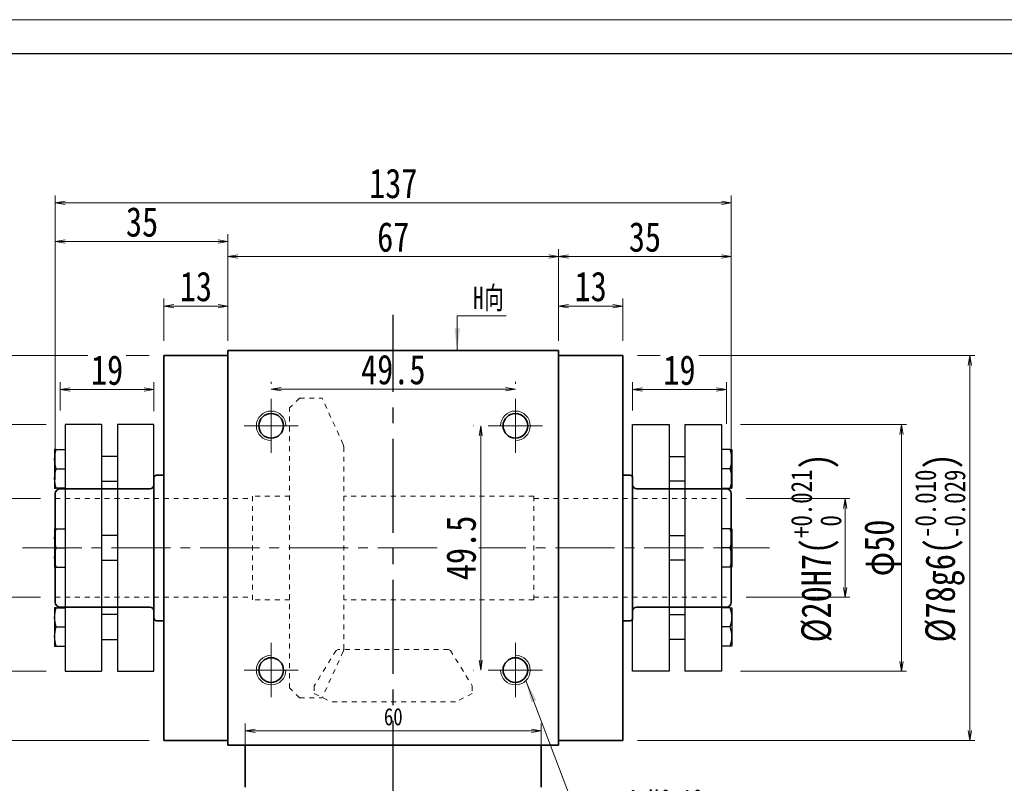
# Model space of a CAD drawing. Header units: millimetres. Extents: x -18 to 578, y -13 to 398.
# Tile 4 of 8: x 83 to 282, y 244 to 398. Entities that reach past the tile are written whole.
import ezdxf

# ---------------------------------------------------------------- set-up
doc = ezdxf.new("R2010")
doc.units = ezdxf.units.MM
for name, pattern in [('CENTER2', [28.575, 19.05, -3.175, 3.175, -3.175]), ('点画线', [18, 12, -2, 2, -2]), ('虚线', [2, 1, -1])]:
    doc.linetypes.add(name, pattern=pattern)
doc.layers.add('3中心线层', color=1, linetype='CENTER2')
for name, color, linetype, lineweight in [('中心线层', 1, '点画线', 18), ('图框_外框线', 7, 'Continuous', 18), ('尺寸线层', 3, 'Continuous', 18), ('粗实线层', 7, 'Continuous', 35), ('虚线层_1', 6, '虚线', 18)]:
    doc.layers.add(name, color=color, linetype=linetype, lineweight=lineweight)
doc.styles.add('宋体', font='SimSun.ttf', dxfattribs={"width": 0.8})
doc.styles.add('标准', font='txt', dxfattribs={"width": 0.667})
doc.dimstyles.new('A水平标注$0', dxfattribs={"dimtxt": 3.5, "dimasz": 2, "dimexe": 1.5, "dimexo": 3, "dimgap": 1.1, "dimtad": 1, "dimtoh": 1, "dimdec": 4, "dimdsep": 46, "dimtxsty": '宋体', "dimblk": 'OPEN', "dimcen": 3, "dimclrd": 3, "dimclre": 3, "dimclrt": 6, "dimadec": 0, "dimazin": 0, "dimtm": 1e-09, "dimtfac": 1, "dimtdec": 4, "dimtix": 1, "dimtmove": 0, "dimatfit": 3, "dimldrblk": 'OPEN', "dimfxl": 0, "dimlwd": 13, "dimlwe": 13, "dimarcsym": 0})
doc.dimstyles.new('D直径标注φ25', dxfattribs={"dimtxt": 3.5, "dimasz": 2, "dimexe": 1, "dimexo": 3, "dimtad": 1, "dimtoh": 1, "dimdec": 1, "dimdsep": 46, "dimtxsty": '宋体', "dimblk": 'OPEN', "dimcen": 3, "dimclrd": 3, "dimclre": 3, "dimclrt": 130, "dimadec": 0, "dimazin": 0, "dimtm": 1e-09, "dimtfac": 1, "dimtdec": 1, "dimtmove": 0, "dimatfit": 0, "dimldrblk": 'OPEN', "dimfxl": 0, "dimlwd": 13, "dimlwe": 13, "dimarcsym": 0})

# ---------------------------------------------------------------- blocks, each defined once
blk = doc.blocks.new('_Open')
at = {"color": 0, "linetype": 'ByBlock', "lineweight": -2}
for p, q in [((-1, 0.167), (0, 0)), ((-1, -0.167), (0, 0)), ((0, 0), (-1, 0))]:
    blk.add_line(p, q, dxfattribs=at)
blk = doc.blocks.new('*D19')
at = {"layer": 'Defpoints', "color": 0, "transparency": 16777216}
for p in [(112, 330.32), (47.68, 252.32), (112, 252.32)]:
    blk.add_point(p, dxfattribs=at)
at = {"layer": '尺寸线层', "color": 3, "lineweight": 13, "transparency": 16777216}
for p, q in [((109, 330.32), (46.68, 330.32)), ((47.68, 328.32), (47.68, 254.32)), ((109, 252.32), (46.68, 252.32))]:
    blk.add_line(p, q, dxfattribs=at)
at = {"layer": '尺寸线层', "color": 3, "lineweight": 13, "transparency": 16777216, "xscale": 2, "yscale": 2, "zscale": 2}
for p, rotation in [((47.68, 330.32), 90), ((47.68, 252.32), 270)]:
    blk.add_blockref('_Open', p, dxfattribs=dict(at, rotation=rotation))
at = {"layer": '尺寸线层', "color": 130, "transparency": 16777216, "insert": (41.63, 291.41), "char_height": 6, "attachment_point": 5, "rotation": 90, "style": '宋体'}
blk.add_mtext('{\\A1;\\A1;%%C78g6({\\H0.707107x;\\S-0.010^ -0.029;})}', dxfattribs=at)
blk = doc.blocks.new('*D20')
at = {"layer": 'Defpoints', "color": 0, "transparency": 16777216}
for p in [(205, 330.32), (205, 252.32), (275.37, 252.32)]:
    blk.add_point(p, dxfattribs=at)
at = {"layer": '尺寸线层', "color": 3, "lineweight": 13, "transparency": 16777216}
for p, q in [((208, 330.32), (276.37, 330.32)), ((275.37, 328.32), (275.37, 254.32)), ((208, 252.32), (276.37, 252.32))]:
    blk.add_line(p, q, dxfattribs=at)
at = {"layer": '尺寸线层', "color": 3, "lineweight": 13, "transparency": 16777216, "xscale": 2, "yscale": 2, "zscale": 2}
for p, rotation in [((275.37, 330.32), 90), ((275.37, 252.32), 270)]:
    blk.add_blockref('_Open', p, dxfattribs=dict(at, rotation=rotation))
at = {"layer": '尺寸线层', "color": 130, "transparency": 16777216, "insert": (269.32, 291.32), "char_height": 6, "attachment_point": 5, "rotation": 90, "style": '宋体'}
blk.add_mtext('{\\A1;\\A1;%%C78g6({\\H0.707107x;\\S-0.010^ -0.029;})}', dxfattribs=at)
blk = doc.blocks.new('*D21')
at = {"layer": 'Defpoints', "color": 0, "transparency": 16777216}
for p in [(192, 350.38), (125, 331.32), (192, 331.32)]:
    blk.add_point(p, dxfattribs=at)
at = {"layer": '尺寸线层', "color": 3, "lineweight": 13, "transparency": 16777216}
for p, q in [((125, 334.32), (125, 351.88)), ((192, 334.32), (192, 351.88)), ((127, 350.38), (190, 350.38))]:
    blk.add_line(p, q, dxfattribs=at)
at = {"layer": '尺寸线层', "color": 3, "lineweight": 13, "transparency": 16777216, "xscale": 2, "yscale": 2, "zscale": 2, "rotation": 180}
blk.add_blockref('_Open', (125, 350.38), dxfattribs=at)
at = {"layer": '尺寸线层', "color": 3, "lineweight": 13, "transparency": 16777216, "xscale": 2, "yscale": 2, "zscale": 2}
blk.add_blockref('_Open', (192, 350.38), dxfattribs=at)
at = {"layer": '尺寸线层', "color": 6, "transparency": 16777216, "insert": (158.5, 354.31), "char_height": 6, "attachment_point": 5, "style": '宋体', "bg_fill": 3, "box_fill_scale": 1.1, "bg_fill_color": 257, "bg_fill_transparency": 0}
blk.add_mtext('67', dxfattribs=at)
blk = doc.blocks.new('*D22')
at = {"layer": 'Defpoints', "color": 0, "transparency": 16777216}
for p in [(227, 350.38), (192, 331.32), (227, 300.32)]:
    blk.add_point(p, dxfattribs=at)
at = {"layer": '尺寸线层', "color": 3, "lineweight": 13, "transparency": 16777216}
for p, q in [((192, 334.32), (192, 351.88)), ((227, 303.32), (227, 351.88)), ((194, 350.38), (225, 350.38))]:
    blk.add_line(p, q, dxfattribs=at)
at = {"layer": '尺寸线层', "color": 3, "lineweight": 13, "transparency": 16777216, "xscale": 2, "yscale": 2, "zscale": 2, "rotation": 180}
blk.add_blockref('_Open', (192, 350.38), dxfattribs=at)
at = {"layer": '尺寸线层', "color": 3, "lineweight": 13, "transparency": 16777216, "xscale": 2, "yscale": 2, "zscale": 2}
blk.add_blockref('_Open', (227, 350.38), dxfattribs=at)
at = {"layer": '尺寸线层', "color": 6, "transparency": 16777216, "insert": (209.5, 354.31), "char_height": 6, "attachment_point": 5, "style": '宋体', "bg_fill": 3, "box_fill_scale": 1.1, "bg_fill_color": 257, "bg_fill_transparency": 0}
blk.add_mtext('35', dxfattribs=at)
blk = doc.blocks.new('*D23')
at = {"layer": 'Defpoints', "color": 0, "transparency": 16777216}
for p in [(205, 340.34), (192, 330.32), (205, 330.32)]:
    blk.add_point(p, dxfattribs=at)
at = {"layer": '尺寸线层', "color": 3, "lineweight": 13, "transparency": 16777216}
for p, q in [((192, 333.32), (192, 341.84)), ((205, 333.32), (205, 341.84)), ((194, 340.34), (203, 340.34))]:
    blk.add_line(p, q, dxfattribs=at)
at = {"layer": '尺寸线层', "color": 3, "lineweight": 13, "transparency": 16777216, "xscale": 2, "yscale": 2, "zscale": 2, "rotation": 180}
blk.add_blockref('_Open', (192, 340.34), dxfattribs=at)
at = {"layer": '尺寸线层', "color": 3, "lineweight": 13, "transparency": 16777216, "xscale": 2, "yscale": 2, "zscale": 2}
blk.add_blockref('_Open', (205, 340.34), dxfattribs=at)
at = {"layer": '尺寸线层', "color": 6, "transparency": 16777216, "insert": (198.5, 344.27), "char_height": 6, "attachment_point": 5, "style": '宋体', "bg_fill": 3, "box_fill_scale": 1.1, "bg_fill_color": 257, "bg_fill_transparency": 0}
blk.add_mtext('13', dxfattribs=at)
blk = doc.blocks.new('*D24')
at = {"layer": 'Defpoints', "color": 0, "transparency": 16777216}
for p in [(90, 353.43), (125, 331.32), (90, 302.2)]:
    blk.add_point(p, dxfattribs=at)
at = {"layer": '尺寸线层', "color": 3, "lineweight": 13, "transparency": 16777216}
for p, q in [((90, 305.2), (90, 354.93)), ((123, 353.43), (92, 353.43)), ((125, 334.32), (125, 354.93))]:
    blk.add_line(p, q, dxfattribs=at)
at = {"layer": '尺寸线层', "color": 3, "lineweight": 13, "transparency": 16777216, "xscale": 2, "yscale": 2, "zscale": 2, "rotation": 180}
blk.add_blockref('_Open', (90, 353.43), dxfattribs=at)
at = {"layer": '尺寸线层', "color": 3, "lineweight": 13, "transparency": 16777216, "xscale": 2, "yscale": 2, "zscale": 2}
blk.add_blockref('_Open', (125, 353.43), dxfattribs=at)
at = {"layer": '尺寸线层', "color": 6, "transparency": 16777216, "insert": (107.59, 357.36), "char_height": 6, "attachment_point": 5, "style": '宋体', "bg_fill": 3, "box_fill_scale": 1.1, "bg_fill_color": 257, "bg_fill_transparency": 0}
blk.add_mtext('35', dxfattribs=at)
blk = doc.blocks.new('*D25')
at = {"layer": 'Defpoints', "color": 0, "transparency": 16777216}
for p in [(112, 340.34), (112, 330.32), (125, 330.32)]:
    blk.add_point(p, dxfattribs=at)
at = {"layer": '尺寸线层', "color": 3, "lineweight": 13, "transparency": 16777216}
for p, q in [((112, 333.32), (112, 341.84)), ((125, 333.32), (125, 341.84)), ((123, 340.34), (114, 340.34))]:
    blk.add_line(p, q, dxfattribs=at)
at = {"layer": '尺寸线层', "color": 3, "lineweight": 13, "transparency": 16777216, "xscale": 2, "yscale": 2, "zscale": 2, "rotation": 180}
blk.add_blockref('_Open', (112, 340.34), dxfattribs=at)
at = {"layer": '尺寸线层', "color": 3, "lineweight": 13, "transparency": 16777216, "xscale": 2, "yscale": 2, "zscale": 2}
blk.add_blockref('_Open', (125, 340.34), dxfattribs=at)
at = {"layer": '尺寸线层', "color": 6, "transparency": 16777216, "insert": (118.5, 344.27), "char_height": 6, "attachment_point": 5, "style": '宋体', "bg_fill": 3, "box_fill_scale": 1.1, "bg_fill_color": 257, "bg_fill_transparency": 0}
blk.add_mtext('13', dxfattribs=at)
blk = doc.blocks.new('*D26')
at = {"layer": 'Defpoints', "color": 0, "transparency": 16777216}
for p in [(90, 361.23), (90, 302.2), (227, 300.32)]:
    blk.add_point(p, dxfattribs=at)
at = {"layer": '尺寸线层', "color": 3, "lineweight": 13, "transparency": 16777216}
for p, q in [((90, 305.2), (90, 362.73)), ((225, 361.23), (92, 361.23)), ((227, 303.32), (227, 362.73))]:
    blk.add_line(p, q, dxfattribs=at)
at = {"layer": '尺寸线层', "color": 3, "lineweight": 13, "transparency": 16777216, "xscale": 2, "yscale": 2, "zscale": 2, "rotation": 180}
blk.add_blockref('_Open', (90, 361.23), dxfattribs=at)
at = {"layer": '尺寸线层', "color": 3, "lineweight": 13, "transparency": 16777216, "xscale": 2, "yscale": 2, "zscale": 2}
blk.add_blockref('_Open', (227, 361.23), dxfattribs=at)
at = {"layer": '尺寸线层', "color": 6, "transparency": 16777216, "insert": (158.5, 365.16), "char_height": 6, "attachment_point": 5, "style": '宋体', "bg_fill": 3, "box_fill_scale": 1.1, "bg_fill_color": 257, "bg_fill_transparency": 0}
blk.add_mtext('137', dxfattribs=at)
blk = doc.blocks.new('*X9')
at = {"layer": '尺寸线层', "linetype": 'Continuous'}
blk.add_hatch(color=0, dxfattribs=at).paths.add_polyline_path([(-18.15, 36.72), (-16.02, 32.72), (-17.07, 32.32)], flags=0)
at = {"layer": '尺寸线层', "color": 0, "linetype": 'Continuous'}
blk.add_line((-18.15, 36.72), (-4.16, 0), dxfattribs=at)
at = {"layer": '尺寸线层', "color": 0}
for p, q in [((0, 9.83), (39.98, 9.83)), ((0, 0), (0, 9.83)), ((0, 0), (39.98, 0)), ((-4.16, 0), (0, 0))]:
    blk.add_line(p, q, dxfattribs=at)
at = {"layer": '尺寸线层', "color": 0, "insert": (2.25, 0.9), "char_height": 4.5, "width": 75.4548, "attachment_point": 7, "line_spacing_factor": 1.15057, "style": '标准'}
blk.add_mtext('\\T1.1;4-M6x12\\P反面，H向孔位一致', dxfattribs=at)
blk = doc.blocks.new('*X10')
at = {"layer": '尺寸线层', "linetype": 'Continuous'}
blk.add_hatch(color=0, dxfattribs=at).paths.add_polyline_path([(-1.02, -7.05), (-1.58, -2.55), (-0.46, -2.55)], flags=0)
at = {"layer": '尺寸线层', "color": 0, "linetype": 'Continuous'}
blk.add_line((-1.02, -7.05), (-1.02, 0), dxfattribs=at)
at = {"layer": '尺寸线层', "color": 0}
for p, q in [((-1.02, 0), (0, 0)), ((0, 0), (8.88, 0)), ((0, 0), (0, 0))]:
    blk.add_line(p, q, dxfattribs=at)
at = {"layer": '尺寸线层', "color": 0, "insert": (2.25, 0.9), "char_height": 4.5, "width": 13.2546, "attachment_point": 7, "line_spacing_factor": 1.15057, "style": '标准'}
blk.add_mtext('\\T1.1;H向', dxfattribs=at)
blk = doc.blocks.new('*D27')
at = {"layer": 'Defpoints', "color": 0, "transparency": 16777216}
for p in [(183.25, 323.51), (133.75, 321.57), (183.25, 321.57)]:
    blk.add_point(p, dxfattribs=at)
at = {"layer": '尺寸线层', "color": 3, "lineweight": 13, "transparency": 16777216}
for p, q in [((133.75, 324.57), (133.75, 325.01)), ((135.75, 323.51), (181.25, 323.51)), ((183.25, 324.57), (183.25, 325.01))]:
    blk.add_line(p, q, dxfattribs=at)
at = {"layer": '尺寸线层', "color": 3, "lineweight": 13, "transparency": 16777216, "xscale": 2, "yscale": 2, "zscale": 2, "rotation": 180}
blk.add_blockref('_Open', (133.75, 323.51), dxfattribs=at)
at = {"layer": '尺寸线层', "color": 3, "lineweight": 13, "transparency": 16777216, "xscale": 2, "yscale": 2, "zscale": 2}
blk.add_blockref('_Open', (183.25, 323.51), dxfattribs=at)
at = {"layer": '尺寸线层', "color": 6, "transparency": 16777216, "insert": (158.5, 327.44), "char_height": 6, "attachment_point": 5, "style": '宋体', "bg_fill": 3, "box_fill_scale": 1.1, "bg_fill_color": 257, "bg_fill_transparency": 0}
blk.add_mtext('49.5', dxfattribs=at)
blk = doc.blocks.new('*D28')
at = {"layer": 'Defpoints', "color": 0, "transparency": 16777216}
for p in [(177.75, 316.07), (176.21, 266.57), (177.75, 266.57)]:
    blk.add_point(p, dxfattribs=at)
at = {"layer": '尺寸线层', "color": 3, "lineweight": 13, "transparency": 16777216}
for p, q in [((174.75, 316.07), (174.71, 316.07)), ((176.21, 314.07), (176.21, 268.57)), ((174.75, 266.57), (174.71, 266.57))]:
    blk.add_line(p, q, dxfattribs=at)
at = {"layer": '尺寸线层', "color": 3, "lineweight": 13, "transparency": 16777216, "xscale": 2, "yscale": 2, "zscale": 2}
for p, rotation in [((176.21, 316.07), 90), ((176.21, 266.57), 270)]:
    blk.add_blockref('_Open', p, dxfattribs=dict(at, rotation=rotation))
at = {"layer": '尺寸线层', "color": 6, "transparency": 16777216, "insert": (172.27, 291.32), "char_height": 6, "attachment_point": 5, "rotation": 90, "style": '宋体', "bg_fill": 3, "box_fill_scale": 1.1, "bg_fill_color": 257, "bg_fill_transparency": 0}
blk.add_mtext('49.5', dxfattribs=at)
blk = doc.blocks.new('*D13')
at = {"layer": 'Defpoints', "color": 0, "transparency": 16777216}
for p in [(90, 301.32), (74.05, 281.32), (90, 281.32)]:
    blk.add_point(p, dxfattribs=at)
at = {"layer": '尺寸线层', "color": 3, "lineweight": 13, "transparency": 16777216}
for p, q in [((87, 301.32), (73.05, 301.32)), ((74.05, 299.32), (74.05, 283.32)), ((87, 281.32), (73.05, 281.32))]:
    blk.add_line(p, q, dxfattribs=at)
at = {"layer": '尺寸线层', "color": 3, "lineweight": 13, "transparency": 16777216, "xscale": 2, "yscale": 2, "zscale": 2}
for p, rotation in [((74.05, 301.32), 90), ((74.05, 281.32), 270)]:
    blk.add_blockref('_Open', p, dxfattribs=dict(at, rotation=rotation))
at = {"layer": '尺寸线层', "color": 130, "transparency": 16777216, "insert": (68.19, 291.32), "char_height": 6, "attachment_point": 5, "rotation": 90, "style": '宋体'}
blk.add_mtext('{\\A1;\\A1;%%C20H7({\\H0.707107x;\\S+0.021^  0;})}', dxfattribs=at)
blk = doc.blocks.new('*D14')
at = {"layer": 'Defpoints', "color": 0, "transparency": 16777216}
for p in [(110, 323.4), (91, 316.17), (110, 316.02)]:
    blk.add_point(p, dxfattribs=at)
at = {"layer": '尺寸线层', "color": 3, "lineweight": 13, "transparency": 16777216}
for p, q in [((91, 319.17), (91, 324.9)), ((93, 323.4), (108, 323.4)), ((110, 319.02), (110, 324.9))]:
    blk.add_line(p, q, dxfattribs=at)
at = {"layer": '尺寸线层', "color": 3, "lineweight": 13, "transparency": 16777216, "xscale": 2, "yscale": 2, "zscale": 2, "rotation": 180}
blk.add_blockref('_Open', (91, 323.4), dxfattribs=at)
at = {"layer": '尺寸线层', "color": 3, "lineweight": 13, "transparency": 16777216, "xscale": 2, "yscale": 2, "zscale": 2}
blk.add_blockref('_Open', (110, 323.4), dxfattribs=at)
at = {"layer": '尺寸线层', "color": 6, "transparency": 16777216, "insert": (100.5, 327.33), "char_height": 6, "attachment_point": 5, "style": '宋体', "bg_fill": 3, "box_fill_scale": 1.1, "bg_fill_color": 257, "bg_fill_transparency": 0}
blk.add_mtext('19', dxfattribs=at)
blk = doc.blocks.new('*D15')
at = {"layer": 'Defpoints', "color": 0, "transparency": 16777216}
for p in [(91.15, 316.32), (58.8, 266.32), (91.15, 266.32)]:
    blk.add_point(p, dxfattribs=at)
at = {"layer": '尺寸线层', "color": 3, "lineweight": 13, "transparency": 16777216}
for p, q in [((88.15, 316.32), (57.8, 316.32)), ((58.8, 314.32), (58.8, 268.32)), ((88.15, 266.32), (57.8, 266.32))]:
    blk.add_line(p, q, dxfattribs=at)
at = {"layer": '尺寸线层', "color": 3, "lineweight": 13, "transparency": 16777216, "xscale": 2, "yscale": 2, "zscale": 2}
for p, rotation in [((58.8, 316.32), 90), ((58.8, 266.32), 270)]:
    blk.add_blockref('_Open', p, dxfattribs=dict(at, rotation=rotation))
at = {"layer": '尺寸线层', "color": 130, "transparency": 16777216, "insert": (55.04, 291.41), "char_height": 3.5, "attachment_point": 5, "rotation": 90, "style": '宋体'}
blk.add_mtext('{\\H1.71429x;φ50}', dxfattribs=at)
blk = doc.blocks.new('*D16')
at = {"layer": 'Defpoints', "color": 0, "transparency": 16777216}
for p in [(225.85, 316.32), (225.85, 266.32), (261.51, 266.32)]:
    blk.add_point(p, dxfattribs=at)
at = {"layer": '尺寸线层', "color": 3, "lineweight": 13, "transparency": 16777216}
for p, q in [((228.85, 316.32), (262.51, 316.32)), ((261.51, 314.32), (261.51, 268.32)), ((228.85, 266.32), (262.51, 266.32))]:
    blk.add_line(p, q, dxfattribs=at)
at = {"layer": '尺寸线层', "color": 3, "lineweight": 13, "transparency": 16777216, "xscale": 2, "yscale": 2, "zscale": 2}
for p, rotation in [((261.51, 316.32), 90), ((261.51, 266.32), 270)]:
    blk.add_blockref('_Open', p, dxfattribs=dict(at, rotation=rotation))
at = {"layer": '尺寸线层', "color": 130, "transparency": 16777216, "insert": (257.75, 291.32), "char_height": 6, "attachment_point": 5, "rotation": 90, "style": '宋体'}
blk.add_mtext('φ50', dxfattribs=at)
blk = doc.blocks.new('*D17')
at = {"layer": 'Defpoints', "color": 0, "transparency": 16777216}
for p in [(227, 301.32), (227, 281.32), (250.05, 281.32)]:
    blk.add_point(p, dxfattribs=at)
at = {"layer": '尺寸线层', "color": 3, "lineweight": 13, "transparency": 16777216}
for p, q in [((230, 301.32), (251.05, 301.32)), ((250.05, 299.32), (250.05, 283.32)), ((230, 281.32), (251.05, 281.32))]:
    blk.add_line(p, q, dxfattribs=at)
at = {"layer": '尺寸线层', "color": 3, "lineweight": 13, "transparency": 16777216, "xscale": 2, "yscale": 2, "zscale": 2}
for p, rotation in [((250.05, 301.32), 90), ((250.05, 281.32), 270)]:
    blk.add_blockref('_Open', p, dxfattribs=dict(at, rotation=rotation))
at = {"layer": '尺寸线层', "color": 130, "transparency": 16777216, "insert": (244.19, 291.32), "char_height": 6, "attachment_point": 5, "rotation": 90, "style": '宋体'}
blk.add_mtext('{\\A1;\\A1;%%C20H7({\\H0.707107x;\\S+0.021^  0;})}', dxfattribs=at)
blk = doc.blocks.new('*D18')
at = {"layer": 'Defpoints', "color": 0, "transparency": 16777216}
for p in [(226, 323.4), (207, 316.17), (226, 313.46)]:
    blk.add_point(p, dxfattribs=at)
at = {"layer": '尺寸线层', "color": 3, "lineweight": 13, "transparency": 16777216}
for p, q in [((207, 319.17), (207, 324.9)), ((209, 323.4), (224, 323.4)), ((226, 316.46), (226, 324.9))]:
    blk.add_line(p, q, dxfattribs=at)
at = {"layer": '尺寸线层', "color": 3, "lineweight": 13, "transparency": 16777216, "xscale": 2, "yscale": 2, "zscale": 2, "rotation": 180}
blk.add_blockref('_Open', (207, 323.4), dxfattribs=at)
at = {"layer": '尺寸线层', "color": 3, "lineweight": 13, "transparency": 16777216, "xscale": 2, "yscale": 2, "zscale": 2}
blk.add_blockref('_Open', (226, 323.4), dxfattribs=at)
at = {"layer": '尺寸线层', "color": 6, "transparency": 16777216, "insert": (216.5, 327.33), "char_height": 6, "attachment_point": 5, "style": '宋体', "bg_fill": 3, "box_fill_scale": 1.1, "bg_fill_color": 257, "bg_fill_transparency": 0}
blk.add_mtext('19', dxfattribs=at)
blk = doc.blocks.new('*D34')
at = {"color": 3, "lineweight": 13, "transparency": 16777216}
for p, q in [((128.5, 250.07), (128.5, 255.74)), ((188.5, 250.07), (188.5, 255.74)), ((130.5, 254.24), (186.5, 254.24))]:
    blk.add_line(p, q, dxfattribs=at)
at = {"layer": 'Defpoints', "color": 0, "transparency": 16777216}
for p in [(188.5, 254.24), (128.5, 247.07), (188.5, 247.07)]:
    blk.add_point(p, dxfattribs=at)
at = {"color": 3, "lineweight": 13, "transparency": 16777216, "xscale": 2, "yscale": 2, "zscale": 2, "rotation": 180}
blk.add_blockref('_Open', (128.5, 254.24), dxfattribs=at)
at = {"color": 3, "lineweight": 13, "transparency": 16777216, "xscale": 2, "yscale": 2, "zscale": 2}
blk.add_blockref('_Open', (188.5, 254.24), dxfattribs=at)
at = {"color": 6, "transparency": 16777216, "insert": (158.5, 257.09), "char_height": 3.5, "attachment_point": 5, "style": '宋体', "bg_fill": 3, "box_fill_scale": 1.1, "bg_fill_color": 257, "bg_fill_transparency": 0}
blk.add_mtext('60', dxfattribs=at)

msp = doc.modelspace()

# ---------------------------------------------------------------- linework, layer by layer
at = {"color": 7, "linetype": 'Continuous', "lineweight": 25}
for p, q in [((89.85473, 295.226), (89.85473, 293.27287)), ((90.20362, 295.226), (91.99759, 295.226)), ((102.60473, 293.81975), (99.39044, 293.81975)), ((214.39044, 293.81975), (217.60473, 293.81975)), ((226.79155, 295.226), (224.99759, 295.226)), ((227.14044, 295.226), (227.14044, 293.27287)), ((89.85473, 293.27287), (89.85473, 289.36662)), ((227.14044, 293.27287), (227.14044, 289.36662)), ((89.85473, 289.36662), (89.85473, 287.4135)), ((90.20362, 291.31975), (91.99759, 291.31975)), ((226.79155, 291.31975), (224.99759, 291.31975)), ((227.14044, 289.36662), (227.14044, 287.4135)), ((90.20362, 287.4135), (91.99759, 287.4135)), ((99.39044, 288.81975), (102.60473, 288.81975)), ((217.60473, 288.81975), (214.39044, 288.81975)), ((226.79155, 287.4135), (224.99759, 287.4135)), ((89.85473, 279.20453), (89.85473, 277.2514)), ((90.20362, 279.20453), (91.99759, 279.20453)), ((102.60473, 277.79828), (99.39044, 277.79828)), ((214.39044, 277.79828), (217.60473, 277.79828)), ((226.79155, 279.20453), (224.99759, 279.20453)), ((227.14044, 279.20453), (227.14044, 277.2514)), ((89.85473, 277.2514), (89.85473, 273.34515)), ((227.14044, 277.2514), (227.14044, 273.34515)), ((90.20362, 275.29828), (91.99759, 275.29828)), ((226.79155, 275.29828), (224.99759, 275.29828)), ((89.85473, 273.34515), (89.85473, 271.39203)), ((90.20362, 271.39203), (91.99759, 271.39203)), ((99.39044, 272.79828), (102.60473, 272.79828)), ((217.60473, 272.79828), (214.39044, 272.79828)), ((226.79155, 271.39203), (224.99759, 271.39203)), ((227.14044, 273.34515), (227.14044, 271.39203)), ((91.99759, 266.31975), (99.39044, 266.31975)), ((102.60473, 266.31975), (109.99759, 266.31975)), ((214.39044, 266.31975), (206.99759, 266.31975)), ((224.99759, 266.31975), (217.60473, 266.31975))]:
    msp.add_line(p, q, dxfattribs=at)
for points in [[(89.85473, 293.27287), (89.85473, 293.93949), (89.99091, 294.58787), (90.20362, 295.226)], [(90.20362, 295.226), (89.99091, 295.226), (89.85473, 295.226), (89.85473, 295.226)], [(227.14044, 293.27287), (227.14044, 293.93949), (227.00426, 294.58787), (226.79155, 295.226)], [(226.79155, 295.226), (227.00426, 295.226), (227.14044, 295.226), (227.14044, 295.226)], [(90.20362, 291.31975), (89.99091, 291.95787), (89.85473, 292.60625), (89.85473, 293.27287)], [(226.79155, 291.31975), (227.00426, 291.95787), (227.14044, 292.60625), (227.14044, 293.27287)], [(89.85473, 289.36662), (89.85473, 290.03324), (89.99091, 290.68162), (90.20362, 291.31975)], [(90.20362, 287.4135), (89.99091, 288.05162), (89.85473, 288.7), (89.85473, 289.36662)], [(227.14044, 289.36662), (227.14044, 290.03324), (227.00426, 290.68162), (226.79155, 291.31975)], [(226.79155, 287.4135), (227.00426, 288.05162), (227.14044, 288.7), (227.14044, 289.36662)], [(89.85473, 287.4135), (89.85473, 287.4135), (89.99091, 287.4135), (90.20362, 287.4135)], [(227.14044, 287.4135), (227.14044, 287.4135), (227.00426, 287.4135), (226.79155, 287.4135)], [(89.85473, 277.2514), (89.85473, 277.91802), (89.99091, 278.5664), (90.20362, 279.20453)], [(90.20362, 279.20453), (89.99091, 279.20453), (89.85473, 279.20453), (89.85473, 279.20453)], [(227.14044, 277.2514), (227.14044, 277.91802), (227.00426, 278.5664), (226.79155, 279.20453)], [(226.79155, 279.20453), (227.00426, 279.20453), (227.14044, 279.20453), (227.14044, 279.20453)], [(90.20362, 275.29828), (89.99091, 275.9364), (89.85473, 276.58478), (89.85473, 277.2514)], [(226.79155, 275.29828), (227.00426, 275.9364), (227.14044, 276.58478), (227.14044, 277.2514)], [(89.85473, 273.34515), (89.85473, 274.01177), (89.99091, 274.66015), (90.20362, 275.29828)], [(227.14044, 273.34515), (227.14044, 274.01177), (227.00426, 274.66015), (226.79155, 275.29828)], [(90.20362, 271.39203), (89.99091, 272.03015), (89.85473, 272.67853), (89.85473, 273.34515)], [(89.85473, 271.39203), (89.85473, 271.39203), (89.99091, 271.39203), (90.20362, 271.39203)], [(226.79155, 271.39203), (227.00426, 272.03015), (227.14044, 272.67853), (227.14044, 273.34515)], [(227.14044, 271.39203), (227.14044, 271.39203), (227.00426, 271.39203), (226.79155, 271.39203)]]:
    msp.add_open_spline(points, degree=3, dxfattribs=at)
at = {"layer": '中心线层'}
for p, q in [((83.36299, 291.31975), (234.72806, 291.31975)), ((133.74759, 272.06975), (133.74759, 261.06975)), ((183.24759, 272.06975), (183.24759, 261.06975)), ((128.24759, 266.56975), (139.24759, 266.56975)), ((188.74759, 266.56975), (177.74759, 266.56975))]:
    msp.add_line(p, q, dxfattribs=at)
at = {"layer": '图框_外框线', "color": 3}
msp.add_lwpolyline([(-15.26192, -12.67879), (566.02427, -12.67879), (566.02427, 398.37359), (-15.26192, 398.37359)], close=True, dxfattribs=at)
at = {"layer": '图框_外框线', "color": 3, "lineweight": 25}
msp.add_lwpolyline([(19.33845, -5.75871), (559.1042, -5.75871), (559.1042, 391.45352), (19.33845, 391.45352)], close=True, dxfattribs=at)
at = {"layer": '粗实线层'}
for p, q in [((124.99759, 331.31975), (124.99759, 251.31975)), ((124.99759, 331.31975), (191.99759, 331.31975)), ((191.99759, 331.31975), (191.99759, 251.31975)), ((124.99759, 330.31975), (111.99759, 330.31975)), ((111.99759, 330.31975), (111.99759, 252.31975)), ((191.99759, 330.31975), (204.99759, 330.31975)), ((204.99759, 330.31975), (204.99759, 252.31975)), ((109.99759, 277.06975), (109.99759, 305.56975)), ((111.99759, 306.06975), (110.49759, 306.06975)), ((90.99759, 279.31975), (109.19759, 279.31975)), ((225.99759, 279.31975), (207.79759, 279.31975)), ((111.99759, 276.56975), (110.49759, 276.56975)), ((204.99759, 276.56975), (206.49759, 276.56975)), ((124.99759, 252.31975), (111.99759, 252.31975)), ((191.99759, 252.31975), (204.99759, 252.31975)), ((124.99759, 251.31975), (191.99759, 251.31975)), ((128.49759, 242.81975), (128.49759, 251.31975)), ((188.49759, 242.81975), (188.49759, 251.31975))]:
    msp.add_line(p, q, dxfattribs=at)
for centre in [(133.74759, 266.56975), (183.24759, 266.56975)]:
    msp.add_circle(centre, 2.5, dxfattribs=at)
for centre, radius, start, end in [((110.49759, 305.56975), 0.5, 89.9999999, 180), ((90.99759, 280.31975), 1, 180, 269.9999984), ((225.99759, 280.31975), 1, 270.0000016, 0), ((109.19759, 278.51975), 0.8, 360, 89.9999993), ((207.79759, 278.51975), 0.8, 90.0000007, 180), ((110.49759, 277.06975), 0.5, 180, 270.0000001), ((206.49759, 277.06975), 0.5, 269.9999999, 0)]:
    msp.add_arc(centre, radius, start, end, dxfattribs=at)
at = {"layer": '粗实线层', "lineweight": 18}
for centre, start, end in [((133.74759, 266.56975), 90, 0), ((183.24759, 266.56975), 180, 90)]:
    msp.add_arc(centre, 3, start, end, dxfattribs=at)
at = {"layer": '虚线层_1', "linetype": '虚线', "lineweight": 18}
for p, q in [((139.49759, 321.69475), (137.49759, 319.69475)), ((139.49759, 321.69475), (144.07759, 321.69475)), ((148.34418, 312.30348), (144.07759, 321.69475)), ((137.49759, 262.94475), (137.49759, 319.69475)), ((148.44759, 311.82587), (148.34418, 312.30348)), ((148.44759, 270.81363), (148.44759, 311.82587)), ((89.99759, 281.31975), (129.99759, 281.31975)), ((137.49759, 280.81975), (129.99759, 280.81975)), ((186.99759, 281.31975), (226.99759, 281.31975)), ((146.92379, 270.55708), (142.48759, 263.37902)), ((148.34418, 270.33602), (144.07759, 260.94475)), ((147.30522, 270.76975), (146.92379, 270.55708)), ((169.68995, 270.76975), (147.30522, 270.76975)), ((148.34418, 270.33602), (148.44759, 270.81363)), ((170.07138, 270.55708), (169.68995, 270.76975)), ((170.07138, 270.55708), (174.50759, 263.37902)), ((139.49759, 260.94475), (137.49759, 262.94475)), ((142.48759, 263.37902), (142.48759, 261.82268)), ((142.48759, 261.82268), (145.89747, 260.11975)), ((174.50759, 261.82268), (171.0977, 260.11975)), ((174.50759, 263.37902), (174.50759, 261.82268)), ((139.49759, 260.94475), (144.07759, 260.94475)), ((171.0977, 260.11975), (145.89747, 260.11975))]:
    msp.add_line(p, q, dxfattribs=at)

# ---------------------------------------------------------------- block references
at = {"layer": '尺寸线层'}
msp.add_blockref('*X9', (203.5179, 227.7239), dxfattribs=at)

# ---------------------------------------------------------------- dimensions: what is measured, and where the dimension line sits
dim = msp.add_linear_dim(base=(47.68027, 252.31975), p1=(111.99759, 330.31975), p2=(111.99759, 252.31975), angle=270, text='{\\A1;\\A1;%%C78g6({\\H0.707107x;\\S-0.010^ -0.029;})}', dimstyle='D直径标注φ25', override={"dimtxt": 6, "dimpost": 'φ<>', "dimtfill": 0}, dxfattribs=at)
dim.commit()
dim.dimension.update_dxf_attribs({"geometry": '*D19', "text_midpoint": (47.68027, 291.40922), "dimtype": 160})
dim = msp.add_linear_dim(base=(275.36904, 252.31975), p1=(204.99759, 330.31975), p2=(204.99759, 252.31975), angle=270, text='{\\A1;\\A1;%%C78g6({\\H0.707107x;\\S-0.010^ -0.029;})}', dimstyle='D直径标注φ25', override={"dimtxt": 6, "dimpost": 'φ<>', "dimtfill": 0}, dxfattribs=at)
dim.commit()
dim.dimension.update_dxf_attribs({"geometry": '*D20', "text_midpoint": (269.31927, 291.31975)})

# ---------------------------------------------------------------- next in the draw order: dimensions: what is measured, and where the dimension line sits
dim = msp.add_linear_dim(base=(188.49759, 254.24347), p1=(128.49759, 247.06975), p2=(188.49759, 247.06975), dimstyle='A水平标注$0')
dim.commit()
dim.dimension.update_dxf_attribs({"geometry": '*D34', "text_midpoint": (158.49759, 257.09347)})
dim = msp.add_linear_dim(base=(191.99759, 350.37887), p1=(124.99759, 331.31975), p2=(191.99759, 331.31975), dimstyle='A水平标注$0', override={"dimtxt": 6, "dimgap": 1, "dimblk": 'Open', "dimtfill": 1, "dimtfillclr": 256}, dxfattribs=at)
dim.commit()
dim.dimension.update_dxf_attribs({"geometry": '*D21', "text_midpoint": (158.49759, 354.31183)})

# ---------------------------------------------------------------- next in the draw order: dimensions: what is measured, and where the dimension line sits
dim = msp.add_linear_dim(base=(89.99759, 353.42518), p1=(124.99759, 331.31975), p2=(89.99759, 302.19571), dimstyle='A水平标注$0', override={"dimtxt": 6, "dimgap": 1, "dimblk": 'Open', "dimtfill": 1, "dimtfillclr": 256}, dxfattribs=at)
dim.commit()
dim.dimension.update_dxf_attribs({"geometry": '*D24', "text_midpoint": (107.58724, 353.42518), "dimtype": 160})
dim = msp.add_linear_dim(base=(226.99759, 350.37887), p1=(191.99759, 331.31975), p2=(226.99759, 300.31975), dimstyle='A水平标注$0', override={"dimtxt": 6, "dimgap": 1, "dimblk": 'Open', "dimtfill": 1, "dimtfillclr": 256}, dxfattribs=at)
dim.commit()
dim.dimension.update_dxf_attribs({"geometry": '*D22', "text_midpoint": (209.49759, 354.31183)})

# ---------------------------------------------------------------- next in the draw order: dimensions: what is measured, and where the dimension line sits
for base, p1, p2, picture, middle in [((111.99759, 340.33619), (124.99759, 330.31975), (111.99759, 330.31975), '*D25', (118.49759, 344.26915)), ((204.99759, 340.33619), (191.99759, 330.31975), (204.99759, 330.31975), '*D23', (198.49759, 344.26915))]:
    dim = msp.add_linear_dim(base=base, p1=p1, p2=p2, dimstyle='A水平标注$0', override={"dimtxt": 6, "dimgap": 1, "dimblk": 'Open', "dimtfill": 1, "dimtfillclr": 256}, dxfattribs=at)
    dim.commit()
    dim.dimension.update_dxf_attribs({"geometry": picture, "text_midpoint": middle})

# ---------------------------------------------------------------- next in the draw order: dimensions: what is measured, and where the dimension line sits
dim = msp.add_linear_dim(base=(89.99759, 361.23155), p1=(226.99759, 300.31975), p2=(89.99759, 302.19571), dimstyle='A水平标注$0', override={"dimtxt": 6, "dimgap": 1, "dimblk": 'Open', "dimtfill": 1, "dimtfillclr": 256}, dxfattribs=at)
dim.commit()
dim.dimension.update_dxf_attribs({"geometry": '*D26', "text_midpoint": (158.49759, 365.16451)})

# ---------------------------------------------------------------- next in the draw order: linework, layer by layer
at = {"color": 7, "linetype": 'Continuous', "lineweight": 25}
for p, q in [((89.85473, 311.24747), (89.85473, 309.29434)), ((89.85473, 309.29434), (89.85473, 305.38809)), ((90.20362, 311.24747), (91.99759, 311.24747)), ((102.60473, 309.84122), (99.39044, 309.84122)), ((214.39044, 309.84122), (217.60473, 309.84122)), ((226.79155, 311.24747), (224.99759, 311.24747)), ((227.14044, 311.24747), (227.14044, 309.29434)), ((227.14044, 309.29434), (227.14044, 305.38809)), ((90.20362, 307.34122), (91.99759, 307.34122)), ((226.79155, 307.34122), (224.99759, 307.34122)), ((89.85473, 305.38809), (89.85473, 303.43497)), ((227.14044, 305.38809), (227.14044, 303.43497)), ((91.99759, 303.43497), (90.20362, 303.43497)), ((99.39044, 304.84122), (102.60473, 304.84122)), ((217.60473, 304.84122), (214.39044, 304.84122)), ((224.99759, 303.43497), (226.79155, 303.43497))]:
    msp.add_line(p, q, dxfattribs=at)
for points in [[(89.85473, 309.29434), (89.85473, 309.96096), (89.99091, 310.60934), (90.20362, 311.24747)], [(90.20362, 311.24747), (89.99091, 311.24747), (89.85473, 311.24747), (89.85473, 311.24747)], [(90.20362, 307.34122), (89.99091, 307.97934), (89.85473, 308.62772), (89.85473, 309.29434)], [(227.14044, 309.29434), (227.14044, 309.96096), (227.00426, 310.60934), (226.79155, 311.24747)], [(226.79155, 311.24747), (227.00426, 311.24747), (227.14044, 311.24747), (227.14044, 311.24747)], [(226.79155, 307.34122), (227.00426, 307.97934), (227.14044, 308.62772), (227.14044, 309.29434)], [(89.85473, 305.38809), (89.85473, 306.05471), (89.99091, 306.70309), (90.20362, 307.34122)], [(227.14044, 305.38809), (227.14044, 306.05471), (227.00426, 306.70309), (226.79155, 307.34122)], [(90.20362, 303.43497), (89.99091, 304.07309), (89.85473, 304.72147), (89.85473, 305.38809)], [(226.79155, 303.43497), (227.00426, 304.07309), (227.14044, 304.72147), (227.14044, 305.38809)], [(89.85473, 303.43497), (89.85473, 303.43497), (89.99091, 303.43497), (90.20362, 303.43497)], [(227.14044, 303.43497), (227.14044, 303.43497), (227.00426, 303.43497), (226.79155, 303.43497)]]:
    msp.add_open_spline(points, degree=3, dxfattribs=at)
at = {"layer": '中心线层'}
for p, q in [((133.74759, 310.56975), (133.74759, 321.56975)), ((183.24759, 310.56975), (183.24759, 321.56975)), ((128.24759, 316.06975), (139.24759, 316.06975)), ((188.74759, 316.06975), (177.74759, 316.06975))]:
    msp.add_line(p, q, dxfattribs=at)
at = {"layer": '粗实线层'}
for p, q in [((204.99759, 306.06975), (206.49759, 306.06975)), ((206.99759, 277.06975), (206.99759, 305.56975)), ((109.19759, 303.31975), (90.99759, 303.31975)), ((207.79759, 303.31975), (225.99759, 303.31975)), ((89.99759, 302.31975), (89.99759, 280.31975)), ((226.99759, 302.31975), (226.99759, 280.31975))]:
    msp.add_line(p, q, dxfattribs=at)
for centre in [(133.74759, 316.06975), (183.24759, 316.06975)]:
    msp.add_circle(centre, 2.5, dxfattribs=at)
at = {"layer": '粗实线层', "lineweight": 18}
for centre, start, end in [((133.74759, 316.06975), 0, 270), ((183.24759, 316.06975), 270, 180)]:
    msp.add_arc(centre, 3, start, end, dxfattribs=at)
at = {"layer": '粗实线层'}
for centre, radius, start, end in [((206.49759, 305.56975), 0.5, 360, 90.0000001), ((90.99759, 302.31975), 1, 90.0000006, 179.9999988), ((109.19759, 304.11975), 0.8, 270.0000017, 359.999998), ((207.79759, 304.11975), 0.8, 180.0000021, 269.9999983), ((225.99759, 302.31975), 1, 359.9999988, 89.999997)]:
    msp.add_arc(centre, radius, start, end, dxfattribs=at)
at = {"layer": '虚线层_1', "linetype": '虚线', "lineweight": 18}
for p, q in [((89.99759, 301.31975), (129.99759, 301.31975)), ((129.99759, 280.81975), (129.99759, 301.81975)), ((137.49759, 301.81975), (129.99759, 301.81975)), ((186.99759, 280.81975), (186.99759, 301.81975)), ((186.99759, 301.31975), (226.99759, 301.31975))]:
    msp.add_line(p, q, dxfattribs=at)

# ---------------------------------------------------------------- next in the draw order: block references
at = {"layer": '尺寸线层'}
msp.add_blockref('*X10', (172.46797, 338.37119), dxfattribs=at)

# ---------------------------------------------------------------- next in the draw order: dimensions: what is measured, and where the dimension line sits
dim = msp.add_linear_dim(base=(109.99759, 323.39653), p1=(90.99759, 316.16975), p2=(109.99759, 316.01976), dimstyle='A水平标注$0', override={"dimtxt": 6, "dimgap": 1, "dimblk": 'Open', "dimtfill": 1, "dimtfillclr": 256}, dxfattribs=at)
dim.commit()
dim.dimension.update_dxf_attribs({"geometry": '*D14', "text_midpoint": (100.49759, 327.32949)})
for base, p1, p2, picture, middle in [((74.05358, 281.31975), (89.99759, 301.31975), (89.99759, 281.31975), '*D13', (74.05358, 291.31975)), ((250.05159, 281.31975), (226.99759, 301.31975), (226.99759, 281.31975), '*D17', (250.05159, 291.31975))]:
    dim = msp.add_linear_dim(base=base, p1=p1, p2=p2, angle=270, text='{\\A1;\\A1;%%C20H7({\\H0.707107x;\\S+0.021^  0;})}', dimstyle='D直径标注φ25', override={"dimtxt": 6, "dimpost": 'φ<>', "dimtfill": 0}, dxfattribs=at)
    dim.commit()
    dim.dimension.update_dxf_attribs({"geometry": picture, "text_midpoint": middle, "dimtype": 160})
dim = msp.add_linear_dim(base=(261.5107, 266.31975), p1=(225.84759, 316.31975), p2=(225.84759, 266.31975), angle=270, dimstyle='D直径标注φ25', override={"dimtxt": 6, "dimpost": 'φ<>', "dimtfill": 0}, dxfattribs=at)
dim.commit()
dim.dimension.update_dxf_attribs({"geometry": '*D16', "text_midpoint": (257.75162, 291.31975)})

# ---------------------------------------------------------------- next in the draw order: linework, layer by layer
at = {"color": 7, "linetype": 'Continuous', "lineweight": 25}
for p, q in [((99.39044, 316.31975), (91.99759, 316.31975)), ((91.99759, 316.31975), (91.99759, 266.31975)), ((99.39044, 316.31975), (99.39044, 266.31975)), ((109.99759, 316.31975), (102.60473, 316.31975)), ((102.60473, 316.31975), (102.60473, 266.31975)), ((109.99759, 266.31975), (109.99759, 316.31975))]:
    msp.add_line(p, q, dxfattribs=at)

# ---------------------------------------------------------------- next in the draw order: dimensions: what is measured, and where the dimension line sits
at = {"layer": '尺寸线层'}
for base, p1, p2, picture, middle in [((183.24759, 323.51141), (133.74759, 321.56975), (183.24759, 321.56975), '*D27', (158.49759, 327.44437)), ((225.99759, 323.39653), (206.99759, 316.16975), (225.99759, 313.45975), '*D18', (216.49759, 327.32949))]:
    dim = msp.add_linear_dim(base=base, p1=p1, p2=p2, dimstyle='A水平标注$0', override={"dimtxt": 6, "dimgap": 1, "dimblk": 'Open', "dimtfill": 1, "dimtfillclr": 256}, dxfattribs=at)
    dim.commit()
    dim.dimension.update_dxf_attribs({"geometry": picture, "text_midpoint": middle})
dim = msp.add_linear_dim(base=(58.80217, 266.31975), p1=(91.14759, 316.31975), p2=(91.14759, 266.31975), angle=270, text='{\\H1.71429x;<>}', dimstyle='D直径标注φ25', override={"dimpost": 'φ<>', "dimtfill": 0}, dxfattribs=at)
dim.commit()
dim.dimension.update_dxf_attribs({"geometry": '*D15', "text_midpoint": (58.80217, 291.40922), "dimtype": 160})
dim = msp.add_linear_dim(base=(176.20566, 266.56975), p1=(177.74759, 316.06975), p2=(177.74759, 266.56975), angle=270, dimstyle='A水平标注$0', override={"dimtxt": 6, "dimgap": 1, "dimblk": 'Open', "dimtfill": 1, "dimtfillclr": 256}, dxfattribs=at)
dim.commit()
dim.dimension.update_dxf_attribs({"geometry": '*D28', "text_midpoint": (172.2727, 291.31975)})

# ---------------------------------------------------------------- next in the draw order: linework, layer by layer
at = {"color": 7, "linetype": 'Continuous', "lineweight": 25}
for p, q in [((206.99759, 316.31975), (214.39044, 316.31975)), ((206.99759, 266.31975), (206.99759, 316.31975)), ((214.39044, 316.31975), (214.39044, 266.31975)), ((217.60473, 316.31975), (224.99759, 316.31975)), ((217.60473, 316.31975), (217.60473, 266.31975)), ((224.99759, 316.31975), (224.99759, 266.31975))]:
    msp.add_line(p, q, dxfattribs=at)
at = {"layer": '3中心线层'}
msp.add_line((158.49759, 151.50847), (158.49759, 338.56709), dxfattribs=at)
at = {"layer": '虚线层_1', "linetype": '虚线', "lineweight": 18}
for p, q in [((186.99759, 301.81975), (148.44759, 301.81975)), ((186.99759, 280.81975), (148.44759, 280.81975))]:
    msp.add_line(p, q, dxfattribs=at)

doc.saveas('drawing.dxf')
